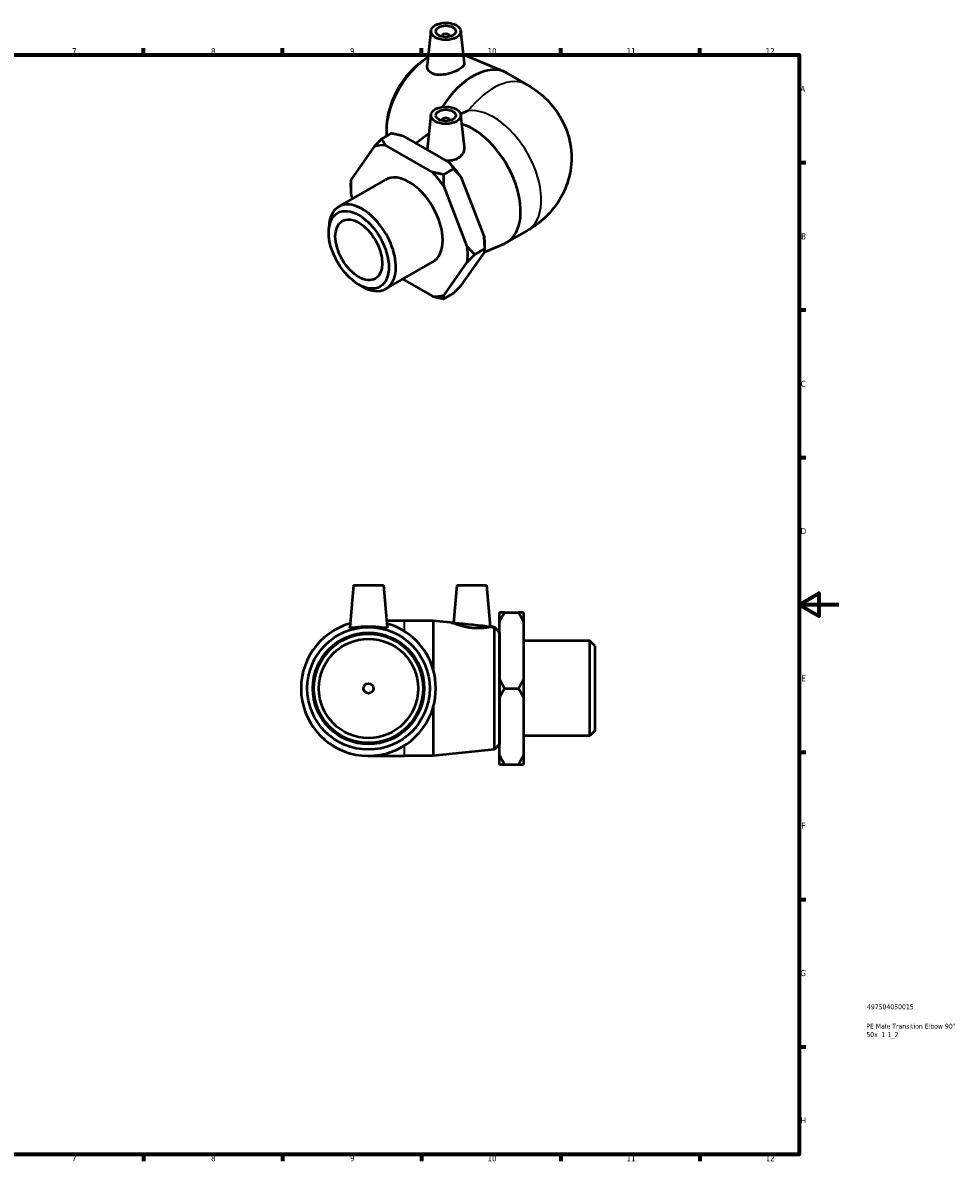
# Model space of a CAD drawing. Header units: millimetres. Extents: x -63 to 901, y -54 to 615.
# Tile 3 of 3: x 430 to 901, y 17 to 590. Entities that reach past the tile are written whole.
import ezdxf

# ---------------------------------------------------------------- set-up
doc = ezdxf.new("R2010")
doc.units = ezdxf.units.MM
for name, color, linetype, lineweight in [('Border (ANSI)', 7, 'Continuous', 70), ('Title (ISO)', 7, 'Continuous', 50), ('Visible (ANSI)', 7, 'Continuous', 50), ('Visible Narrow (ANSI)', 7, 'Continuous', 35)]:
    doc.layers.add(name, color=color, linetype=linetype, lineweight=lineweight)
doc.styles.add('Note Text (ANSI)', font='tahoma.ttf')
doc.styles.add('Note Text (ISO)', font='tahoma.ttf')

# ---------------------------------------------------------------- blocks, each defined once
blk = doc.blocks.new('Borders Default Border')
at = {"layer": 'Border (ANSI)'}
for p, q in [((490.5833435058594, 574.0000152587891), (490.5833435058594, 577.4480056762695)), ((560.6666564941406, 574.0000152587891), (560.6666564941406, 577.4480056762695)), ((630.7500076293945, 574.0000152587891), (630.7500076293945, 577.4480056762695)), ((700.8333587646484, 574.0000152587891), (700.8333587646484, 577.4480056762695)), ((770.9166717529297, 574.0000152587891), (770.9166717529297, 577.4480056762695)), ((820.9999847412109, 519.7499847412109), (824.4480133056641, 519.7499847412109)), ((820.9999847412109, 445.4999923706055), (824.4480133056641, 445.4999923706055)), ((820.9999847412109, 371.25), (824.4480133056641, 371.25)), ((820.9999847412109, 222.7499961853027), (824.4480133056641, 222.7499961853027)), ((820.9999847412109, 148.5000038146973), (824.4480133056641, 148.5000038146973)), ((820.9999847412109, 74.25000190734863), (824.4480133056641, 74.25000190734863)), ((490.5833435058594, 20), (490.5833435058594, 16.55200004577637)), ((560.6666564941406, 20), (560.6666564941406, 16.55200004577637)), ((630.7500076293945, 20), (630.7500076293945, 16.55200004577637)), ((700.8333587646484, 20), (700.8333587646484, 16.55200004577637)), ((770.9166717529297, 20), (770.9166717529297, 16.55200004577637))]:
    blk.add_line(p, q, dxfattribs=at)
at = {"layer": 'Border (ANSI)', "flags": 128}
for points in [[(20, 20), (20, 574.0000152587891), (820.9999847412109, 574.0000152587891), (820.9999847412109, 20), (20, 20)], [(840.9999847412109, 297.0000076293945), (820.9999847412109, 297.0000076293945), (830.9999847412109, 302.773494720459), (830.9999847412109, 291.2265014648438), (820.9999847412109, 297.0000076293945)]]:
    blk.add_lwpolyline(points, dxfattribs=at)
at = {"layer": 'Border (ANSI)', "color": 230, "true_color": 0xff0080, "char_height": 3.048000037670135, "attachment_point": 7, "style": 'Note Text (ANSI)'}
for s, insert in [('7', (454.5979985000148, 574.4)), ('8', (524.6301253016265, 574.3308395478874)), ('9', (594.7012666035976, 574.3407196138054)), ('10', (663.9604136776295, 574.3357795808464)), ('11', (734.0437470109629, 574.4)), ('12', (804.1270803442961, 574.4)), ('A', (821.6274943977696, 555.3509999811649)), ('B', (821.9937927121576, 481.1009999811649)), ('C', (821.7996391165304, 406.7966596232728)), ('D', (821.807306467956, 332.600999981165)), ('E', (822.0530731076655, 258.350999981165)), ('F', (822.1358186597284, 184.100999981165)), ('G', (821.6588481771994, 109.7917195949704)), ('H', (821.8134815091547, 35.600999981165)), ('7', (454.5979985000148, 16.55199996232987)), ('8', (524.6301253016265, 16.48283951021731)), ('9', (594.7012666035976, 16.49271957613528)), ('10', (663.9604136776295, 16.48777954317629)), ('11', (734.0437470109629, 16.55199996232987)), ('12', (804.1270803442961, 16.55199996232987))]:
    blk.add_mtext(s, dxfattribs=dict(at, insert=insert))
blk = doc.blocks.new('Title Blocks ISO')
at = {"layer": 'Title (ISO)', "color": 232, "true_color": 0xca0064, "style": 'Note Text (ISO)'}
for tag, p in [('PART_NUMBER_001', (34.15585882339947, 73.1366234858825)), ('DESCRIPTION_001', (33.83688029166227, 63.33732310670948)), ('DESCRIPTION_002', (33.88221272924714, 59.11860810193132))]:
    blk.add_attdef(tag, p, '', height=2.5, dxfattribs=at)

msp = doc.modelspace()

# ---------------------------------------------------------------- linework, layer by layer
at = {"layer": 'Visible (ANSI)'}
for p, q in [((635.4682393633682, 586.1834841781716), (633.6075867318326, 568.8294640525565)), ((650.4397299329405, 586.1834841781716), (652.1942217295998, 569.8196097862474)), ((640.9539846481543, 583.4646865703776), (640.9539846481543, 583.2783981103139)), ((644.9539846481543, 583.4646865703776), (644.9539846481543, 583.2783981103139)), ((651.7154908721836, 574.2846586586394), (672.3165857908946, 565.6280393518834)), ((630.7096862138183, 570.5678853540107), (632.2385473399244, 571.6583641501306)), ((673.5918109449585, 564.9962638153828), (683.9627104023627, 559.0240600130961)), ((613.3147074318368, 540.3610166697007), (613.1389325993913, 538.4913472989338)), ((635.4682393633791, 543.8351299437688), (633.5994845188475, 526.4055417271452)), ((640.9539846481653, 541.1163323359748), (640.9539846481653, 540.9300438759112)), ((644.9539846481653, 541.1163323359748), (644.9539846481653, 540.9300438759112)), ((650.4397299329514, 543.8351299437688), (652.1724236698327, 527.6745626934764)), ((615.5889522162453, 534.5904324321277), (610.6392047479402, 531.740062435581)), ((627.8391553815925, 529.5719881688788), (634.4768214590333, 534.5883280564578)), ((606.9066256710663, 527.9188529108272), (595.2091900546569, 511.2299858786)), ((636.1959332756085, 514.9869427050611), (612.8010620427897, 528.4591530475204)), ((621.2863434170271, 533.3455016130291), (644.6812146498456, 519.87329127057)), ((641.8933244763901, 513.7420118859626), (646.8430719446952, 516.5923818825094)), ((588.9535127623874, 497.5410222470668), (612.5708792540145, 511.1413590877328)), ((650.5756510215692, 512.5442308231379), (662.2730866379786, 482.3831534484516)), ((595.0121448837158, 507.4087763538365), (595.0121448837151, 509.4447549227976)), ((653.7878052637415, 477.4968048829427), (642.090369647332, 507.6578822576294)), ((595.209190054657, 503.360625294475), (595.9121036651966, 501.5482082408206)), ((583.9802184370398, 484.524988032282), (583.9802184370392, 486.5609666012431)), ((673.5918109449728, 479.4651368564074), (683.9627104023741, 485.4373406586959)), ((657.5203843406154, 473.4486538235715), (662.4701318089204, 476.2990238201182)), ((662.2956163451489, 474.6225308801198), (672.3165857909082, 478.8333613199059)), ((662.4701318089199, 478.3350023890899), (662.4701318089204, 476.2990238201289)), ((662.2730866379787, 474.5137928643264), (650.5756510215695, 457.8249258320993)), ((612.8087495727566, 456.1157342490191), (636.4261160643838, 469.716071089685)), ((642.090369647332, 452.9385772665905), (653.7878052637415, 469.6274442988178)), ((621.274607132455, 460.9908973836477), (636.1959332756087, 452.3982771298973)), ((599.0548381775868, 458.3474879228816), (600.8157684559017, 457.3255616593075)), ((646.8430719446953, 454.0037163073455), (641.8933244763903, 451.1533463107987)), ((596.4923343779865, 306.8165330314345), (594.6224167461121, 285.4432766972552)), ((596.4923343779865, 306.8165330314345), (611.4923343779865, 306.8165330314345)), ((611.4923343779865, 306.8165330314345), (613.3622520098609, 285.4432766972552)), ((648.4923343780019, 306.8165330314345), (646.8268025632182, 287.7794172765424)), ((648.4923343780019, 306.8165330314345), (663.4923343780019, 306.8165330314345)), ((663.4923343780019, 306.8165330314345), (665.3229226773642, 285.8928130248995)), ((670.0923343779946, 288.282068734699), (670.092334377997, 293.0948558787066)), ((672.5923343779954, 293.0948558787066), (679.5923343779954, 293.0948558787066)), ((682.092334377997, 293.0948558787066), (682.0923343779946, 288.282068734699)), ((621.9923343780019, 288.8165330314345), (613.0671303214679, 288.8165330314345)), ((636.6590010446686, 288.8165330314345), (621.9923343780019, 288.8165330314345)), ((636.6590010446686, 288.8165330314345), (636.6590010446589, 264.2446234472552)), ((646.8268025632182, 287.7794172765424), (636.6590010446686, 288.8165330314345)), ((670.0923343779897, 259.6293201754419), (670.0923343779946, 288.282068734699)), ((682.0923343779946, 288.2820687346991), (682.0923343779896, 259.6293201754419)), ((667.5052387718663, 285.6702167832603), (665.3229226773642, 285.8928130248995)), ((667.5052387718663, 223.9628492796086), (667.5052387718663, 285.6702167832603)), ((669.9923343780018, 282.9165330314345), (667.5052387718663, 285.6702167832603)), ((669.9923343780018, 282.9165330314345), (669.9923343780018, 226.7165330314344)), ((670.0923343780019, 279.8165330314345), (669.9923343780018, 279.8165330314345)), ((715.4923343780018, 278.7180330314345), (682.092334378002, 278.7180330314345)), ((715.4923343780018, 230.9150330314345), (715.4923343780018, 278.7180330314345)), ((717.9923343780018, 276.2180330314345), (715.4923343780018, 278.7180330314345)), ((717.9923343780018, 276.2180330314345), (717.9923343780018, 233.4150330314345)), ((670.0923343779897, 250.0037458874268), (670.0923343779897, 259.6293201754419)), ((682.0923343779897, 259.6293201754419), (682.0923343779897, 250.0037458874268)), ((672.5923343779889, 254.8165330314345), (679.5923343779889, 254.8165330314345)), ((670.0923343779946, 221.3509973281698), (670.0923343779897, 250.0037458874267)), ((682.0923343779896, 250.0037458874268), (682.0923343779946, 221.3509973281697)), ((636.6590010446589, 245.3884426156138), (636.6590010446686, 220.8165330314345)), ((670.0923343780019, 229.8165330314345), (669.9923343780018, 229.8165330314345)), ((715.4923343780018, 230.9150330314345), (682.092334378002, 230.9150330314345)), ((717.9923343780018, 233.4150330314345), (715.4923343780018, 230.9150330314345)), ((667.5052387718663, 223.9628492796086), (636.6590010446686, 220.8165330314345)), ((669.9923343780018, 226.7165330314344), (667.5052387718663, 223.9628492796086)), ((603.9923343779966, 220.8165330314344), (621.9923343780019, 220.8165330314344)), ((636.6590010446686, 220.8165330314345), (621.9923343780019, 220.8165330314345)), ((670.092334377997, 216.5382101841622), (670.0923343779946, 221.3509973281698)), ((682.0923343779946, 221.3509973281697), (682.092334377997, 216.5382101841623)), ((672.5923343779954, 216.5382101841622), (679.5923343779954, 216.5382101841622))]:
    msp.add_line(p, q, dxfattribs=at)
for centre, radius in [((603.9923343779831, 254.8165330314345), 30.85368375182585), ((603.9923343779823, 254.8165330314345), 28.1), ((603.9923343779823, 254.8165330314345), 27.5), ((603.9923343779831, 254.8165330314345), 25), ((603.9923343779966, 254.8165330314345), 2.5)]:
    msp.add_circle(centre, radius, dxfattribs=at)
for start, end in [(105.6737264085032, 343.9010660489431), (16.09893395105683, 74.32627359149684)]:
    msp.add_arc((603.9923343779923, 254.8165330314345), 34, start, end, dxfattribs=at)
for centre, major_axis, ratio in [((642.9539846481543, 585.9173279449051), (-7.499999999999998, 4.468647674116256e-13), 0.5758617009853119), ((642.9539846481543, 585.9173279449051), (-4.999999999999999, 2.980948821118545e-13), 0.5758617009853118), ((642.9539846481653, 543.5689737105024), (-7.499999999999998, 4.468647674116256e-13), 0.5758617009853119), ((642.9539846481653, 543.5689737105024), (-4.999999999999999, 2.980948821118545e-13), 0.5758617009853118), ((599.1133642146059, 475.8103889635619), (-10.68003787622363, 18.54618540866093), 0.5780931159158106), ((599.1133642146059, 475.8103889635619), (-8.34933288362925, 14.49885079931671), 0.5780931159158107)]:
    msp.add_ellipse(centre, major_axis=major_axis, ratio=ratio, dxfattribs=at)
for centre, major_axis, ratio, start_param, end_param in [((642.9539846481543, 583.4646865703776), (-2.000000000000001, -2.775557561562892e-16), 0.5758617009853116, 2.972903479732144, 6.451874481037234), ((634.8131318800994, 548.0928827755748), (15.39698203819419, 26.73729128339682), 0.5780931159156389, 0.8189427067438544, 2.450824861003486), ((633.0544897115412, 549.1056174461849), (-14.02280514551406, -24.35099455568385), 0.5780931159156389, 4.043341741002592, 5.381436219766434), ((656.6247157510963, 535.5324269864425), (16.9670951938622, 29.46383682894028), 0.5780931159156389, 2.664535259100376e-15, 1.487888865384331), ((679.7235372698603, 522.2307003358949), (48.08326112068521, 4.113171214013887e-12), 0.5780931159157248, 2.128703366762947, 2.227662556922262), ((642.9539846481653, 541.1163323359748), (1.999999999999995, -3.469446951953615e-17), 0.5758617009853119, 6.114496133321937, 9.593467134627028), ((656.6247157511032, 508.9289736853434), (16.96709519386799, -29.46383682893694), 0.5780931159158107, 6.210858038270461, 8.880225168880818), ((624.4984976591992, 490.4287150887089), (-20.80964322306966, 36.13652928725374), 0.5780931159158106, 5.907647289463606, 6.138991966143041), ((632.9837790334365, 495.3150636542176), (-20.8096432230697, 36.13652928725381), 0.5780931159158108, 4.860449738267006, 5.091794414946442), ((624.4984976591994, 490.4287150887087), (-20.80964322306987, 36.13652928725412), 0.5780931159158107, 0.6716595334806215, 0.9030042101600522), ((624.4984976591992, 490.4287150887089), (-11.92761840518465, 20.71264399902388), 0.5780931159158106, 3.141592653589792, 6.283185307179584), ((624.498497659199, 490.4287150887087), (20.80964322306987, -36.1365292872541), 0.5780931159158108, 1.71885708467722, 1.950201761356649), ((600.881131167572, 476.8283782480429), (11.92761840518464, -20.71264399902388), 0.5780931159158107, 5.495853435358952, 10.21210983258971), ((632.9837790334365, 495.3150636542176), (-20.80964322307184, 36.13652928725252), 0.5780931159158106, 3.928924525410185, 4.044596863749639), ((624.498497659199, 490.4287150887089), (20.8096432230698, -36.13652928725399), 0.5780931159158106, 0.6716595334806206, 0.9030042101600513), ((624.4984976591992, 490.4287150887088), (20.80964322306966, -36.13652928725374), 0.5780931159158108, 5.907647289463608, 6.13899196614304), ((600.144436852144, 254.8165330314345), (37.72448554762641, -6.715389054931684e-15), 0.9947843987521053, 6.029234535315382, 6.53713607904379)]:
    msp.add_ellipse(centre, major_axis=major_axis, ratio=ratio, start_param=start_param, end_param=end_param, dxfattribs=at)
for points, knots in [([(636.0766934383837, 564.74578432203), (635.2955419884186, 565.1325167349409), (634.6252816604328, 565.6956669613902), (633.7590595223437, 567.0376991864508), (633.5627896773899, 567.8130133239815), (633.5907553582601, 568.6396274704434), (633.597573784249, 568.7342122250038), (633.6080493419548, 568.8294467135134)], [0, 0, 0, 0, 0.3433887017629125, 0.3433887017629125, 0.686777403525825, 0.686777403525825, 0.730651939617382, 0.730651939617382, 0.730651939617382, 0.730651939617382]), ([(652.1938554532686, 569.8195727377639), (652.1996153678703, 569.7678689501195), (652.2024773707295, 569.7162733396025), (652.2022911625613, 569.2028009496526), (651.9689853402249, 568.6908406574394), (651.0091193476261, 567.6453106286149), (650.2816334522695, 567.1089704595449), (648.5883552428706, 566.1338763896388), (647.520518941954, 565.636359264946), (645.1991981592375, 564.7923794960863), (643.9455909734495, 564.4480835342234), (641.5821703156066, 564.0208973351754), (640.3118808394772, 563.913919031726), (637.9767445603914, 564.0674502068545), (636.9114062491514, 564.3325347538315), (636.0766934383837, 564.74578432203)], [3.450857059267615, 3.450857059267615, 3.450857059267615, 3.450857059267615, 3.490849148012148, 3.490849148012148, 3.850047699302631, 3.850047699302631, 4.209246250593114, 4.209246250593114, 4.568444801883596, 4.568444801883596, 4.927643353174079, 4.927643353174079, 5.29457725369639, 5.29457725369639, 5.661511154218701, 5.661511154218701, 5.661511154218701, 5.661511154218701]), ([(683.9627104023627, 559.0240600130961), (687.9641961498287, 556.7197576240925), (692.0189197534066, 553.705411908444), (698.9696817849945, 545.8497147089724), (701.9441381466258, 541.2720256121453), (705.4073985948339, 531.590307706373), (706.2743220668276, 526.8930913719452), (706.2614942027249, 517.8160751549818), (705.5142250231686, 513.4768069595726), (702.8115646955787, 505.3485906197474), (700.8036518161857, 501.6289812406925), (695.8275077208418, 494.6794950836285), (692.7645317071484, 491.6890260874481), (687.7836187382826, 487.8001882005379), (685.8719463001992, 486.5367964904), (683.9627104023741, 485.4373406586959)], [4.71238898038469, 4.71238898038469, 4.71238898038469, 4.71238898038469, 5.026548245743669, 5.026548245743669, 5.294636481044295, 5.294636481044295, 5.498600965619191, 5.498600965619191, 5.686973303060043, 5.686973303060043, 5.888888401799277, 5.888888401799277, 6.133289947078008, 6.133289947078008, 6.283185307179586, 6.283185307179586, 6.283185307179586, 6.283185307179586]), ([(649.3226037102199, 522.1045052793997), (648.4933608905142, 521.5638733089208), (647.4506117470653, 521.1405669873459), (645.3251736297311, 520.7068923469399), (644.2639569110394, 520.6485095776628), (643.2504528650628, 520.6975157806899)], [0, 0, 0, 0, 0.3433887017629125, 0.3433887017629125, 0.6436715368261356, 0.6436715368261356, 0.6436715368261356, 0.6436715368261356]), ([(652.1713387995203, 527.6743963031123), (652.1920919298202, 527.4858706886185), (652.2024235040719, 527.2979038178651), (652.2026298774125, 526.2085083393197), (651.9602968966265, 525.2304686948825), (650.9639687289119, 523.4655370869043), (650.2087053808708, 522.682206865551), (649.3226037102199, 522.1045052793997)], [4.852156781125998, 4.852156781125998, 4.852156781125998, 4.852156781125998, 4.927643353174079, 4.927643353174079, 5.29457725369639, 5.29457725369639, 5.661511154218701, 5.661511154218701, 5.661511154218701, 5.661511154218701]), ([(665.3229226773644, 285.8928130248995), (665.3229226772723, 285.8928130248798), (665.100250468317, 285.8449383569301), (664.1920674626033, 285.6798417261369), (663.5066768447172, 285.5659317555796), (661.9230761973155, 285.3789548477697), (660.9180925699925, 285.2934694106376), (658.7020212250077, 285.2493045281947), (657.4907406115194, 285.2949643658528), (655.1352203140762, 285.5246993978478), (653.847860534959, 285.7324460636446), (651.4921594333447, 286.2464421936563), (650.4225738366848, 286.5479888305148), (648.7516225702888, 287.0702720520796), (648.0301605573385, 287.3270695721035), (647.0674666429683, 287.68329332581), (646.8268025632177, 287.7794172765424), (646.8268025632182, 287.7794172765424)], [1.378490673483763, 1.378490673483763, 1.378490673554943, 1.378490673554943, 1.724347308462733, 1.724347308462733, 2.070203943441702, 2.070203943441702, 2.413592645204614, 2.413592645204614, 2.756981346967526, 2.756981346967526, 3.123915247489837, 3.123915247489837, 3.490849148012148, 3.490849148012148, 3.850047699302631, 3.850047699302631, 4.209246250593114, 4.209246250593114, 4.209246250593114, 4.209246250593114]), ([(613.3586073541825, 285.4060243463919), (613.3246016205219, 285.2949643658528), (613.0612122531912, 285.2493045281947), (612.070164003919, 285.2934694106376), (611.3427478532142, 285.3789548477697), (609.6887576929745, 285.5659317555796), (608.6472825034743, 285.6798417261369), (606.3756423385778, 285.8449383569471), (605.1451898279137, 285.8928130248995), (602.8394789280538, 285.8928130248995), (601.6090264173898, 285.8449383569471), (599.3373862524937, 285.6798417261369), (598.295911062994, 285.5659317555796), (596.6419209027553, 285.3789548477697), (595.914504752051, 285.2934694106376), (594.9234565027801, 285.2493045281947), (594.6600671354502, 285.2949643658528), (594.6224997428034, 285.4176564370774), (594.6213936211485, 285.4301442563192), (594.6227416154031, 285.443450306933)], [0, 0, 0, 0, 0.3433887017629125, 0.3433887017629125, 0.686777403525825, 0.686777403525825, 1.032634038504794, 1.032634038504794, 1.378490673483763, 1.378490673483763, 1.724347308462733, 1.724347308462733, 2.070203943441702, 2.070203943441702, 2.413592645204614, 2.413592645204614, 2.756981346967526, 2.756981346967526, 2.792946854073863, 2.792946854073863, 2.792946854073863, 2.792946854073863])]:
    msp.add_open_spline(points, degree=3, knots=knots, dxfattribs=at)
for points, weights in [([(615.5889522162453, 534.5904324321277), (618.6219450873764, 534.0082376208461), (621.2863434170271, 533.3455016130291)], [1, 1.002099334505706, 1]), ([(610.6392047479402, 531.740062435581), (608.6172095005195, 529.7154655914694), (606.9066256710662, 527.9188529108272)], [1, 1.002099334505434, 1]), ([(612.8010620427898, 528.4591530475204), (611.650202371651, 529.9934780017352), (610.6392047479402, 531.740062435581)], [1, 1.002099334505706, 1]), ([(644.6812146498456, 519.87329127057), (645.8320743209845, 518.338966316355), (646.8430719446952, 516.5923818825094)], [1, 1.002099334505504, 1]), ([(646.8430719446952, 516.5923818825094), (648.8650671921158, 514.5677850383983), (650.5756510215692, 512.5442308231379)], [1, 1.002099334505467, 1]), ([(595.209190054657, 511.2299858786), (595.0121448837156, 510.3049621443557), (595.0121448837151, 509.4447549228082)], [1, 1.002099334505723, 1]), ([(641.8933244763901, 513.7420118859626), (638.860331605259, 514.3242066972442), (636.1959332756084, 514.9869427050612)], [1, 1.002099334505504, 1]), ([(642.090369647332, 507.6578822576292), (641.8933244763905, 510.5530254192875), (641.8933244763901, 513.7420118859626)], [1, 1.002099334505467, 1]), ([(662.2730866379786, 482.3831534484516), (662.4701318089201, 479.4880102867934), (662.4701318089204, 476.2990238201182)], [1, 1.002099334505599, 1]), ([(657.5203843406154, 473.4486538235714), (655.4983890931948, 475.4732506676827), (653.7878052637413, 477.4968048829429)], [1, 1.002099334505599, 1]), ([(662.4701318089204, 476.2990238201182), (662.4701318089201, 475.4388165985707), (662.2730866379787, 474.5137928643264)], [1, 1.002099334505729, 1]), ([(653.7878052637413, 469.6274442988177), (655.4983890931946, 471.4240569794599), (657.5203843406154, 473.4486538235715)], [1, 1.002099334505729, 1]), ([(650.5756510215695, 457.8249258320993), (648.8650671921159, 456.028313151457), (646.8430719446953, 454.0037163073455)], [1, 1.002099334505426, 1]), ([(636.1959332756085, 452.3982771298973), (638.8603316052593, 451.7355411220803), (641.8933244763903, 451.1533463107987)], [1, 1.002099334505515, 1]), ([(641.8933244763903, 451.1533463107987), (641.8933244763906, 452.0135535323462), (642.090369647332, 452.9385772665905)], [1, 1.002099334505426, 1]), ([(670.0923343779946, 288.282068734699), (671.1625678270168, 290.61842756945), (672.5923343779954, 293.0948558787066)], [1, 1.002099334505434, 1]), ([(672.5923343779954, 293.0948558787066), (671.1625678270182, 293.0948558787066), (670.0923343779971, 293.0948558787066)], [1, 1.002099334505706, 1]), ([(679.5923343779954, 293.0948558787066), (681.022100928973, 290.61842756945), (682.0923343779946, 288.282068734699)], [1, 1.002099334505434, 1]), ([(682.092334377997, 293.0948558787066), (681.0221009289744, 293.0948558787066), (679.5923343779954, 293.0948558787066)], [1, 1.002099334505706, 1]), ([(672.5923343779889, 254.8165330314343), (671.1625678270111, 257.2929613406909), (670.0923343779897, 259.6293201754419)], [1, 1.002099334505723, 1]), ([(682.0923343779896, 259.6293201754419), (681.0221009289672, 257.2929613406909), (679.5923343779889, 254.8165330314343)], [1, 1.002099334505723, 1]), ([(670.0923343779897, 250.0037458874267), (671.1625678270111, 252.3401047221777), (672.5923343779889, 254.8165330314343)], [1, 1.002099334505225, 1]), ([(679.5923343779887, 254.8165330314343), (681.0221009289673, 252.3401047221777), (682.0923343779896, 250.0037458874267)], [1, 1.002099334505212, 1]), ([(672.5923343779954, 216.5382101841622), (671.1625678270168, 219.0146384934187), (670.0923343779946, 221.3509973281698)], [1, 1.002099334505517, 1]), ([(682.0923343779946, 221.3509973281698), (681.0221009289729, 219.0146384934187), (679.5923343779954, 216.5382101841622)], [1, 1.002099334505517, 1]), ([(670.0923343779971, 216.5382101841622), (671.1625678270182, 216.5382101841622), (672.5923343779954, 216.5382101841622)], [1, 1.002099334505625, 1]), ([(679.5923343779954, 216.5382101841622), (681.0221009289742, 216.5382101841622), (682.092334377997, 216.5382101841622)], [1, 1.002099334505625, 1])]:
    msp.add_rational_spline(points, weights, degree=2, dxfattribs=at)
for points in [[(633.5887304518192, 526.2613316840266), (633.5912224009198, 526.3091177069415), (633.5951600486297, 526.3572143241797), (633.6005516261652, 526.4055925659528)], [(613.3619271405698, 285.4434503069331), (613.3632751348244, 285.4301442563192), (613.3621690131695, 285.4176564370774), (613.3586073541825, 285.4060243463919)]]:
    msp.add_open_spline(points, degree=3, dxfattribs=at)
at = {"layer": 'Visible Narrow (ANSI)'}
for p, q in [((621.9923343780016, 288.8033053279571), (621.9923343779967, 284.1517725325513)), ((621.9923343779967, 225.4812935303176), (621.9923343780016, 220.8297607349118))]:
    msp.add_line(p, q, dxfattribs=at)
for centre, major_axis, ratio, start_param, end_param in [((666.9956152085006, 529.5602231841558), (16.9670951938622, 29.46383682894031), 0.5780931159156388, 3.389102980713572e-16, 1.341371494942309), ((666.9956152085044, 514.9011774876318), (-16.96709519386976, 29.46383682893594), 0.5780931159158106, 3.14159265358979, 6.057627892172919)]:
    msp.add_ellipse(centre, major_axis=major_axis, ratio=ratio, start_param=start_param, end_param=end_param, dxfattribs=at)

# ---------------------------------------------------------------- block references
msp.add_blockref('Borders Default Border', (0, 0))
msp.add_blockref('Title Blocks ISO', (821, 20)).add_auto_attribs({'PART_NUMBER_001': '497504050015', 'DESCRIPTION_001': 'PE Male Transition Elbow 90°', 'DESCRIPTION_002': '50x  1 1_2'})

doc.saveas('drawing.dxf')
